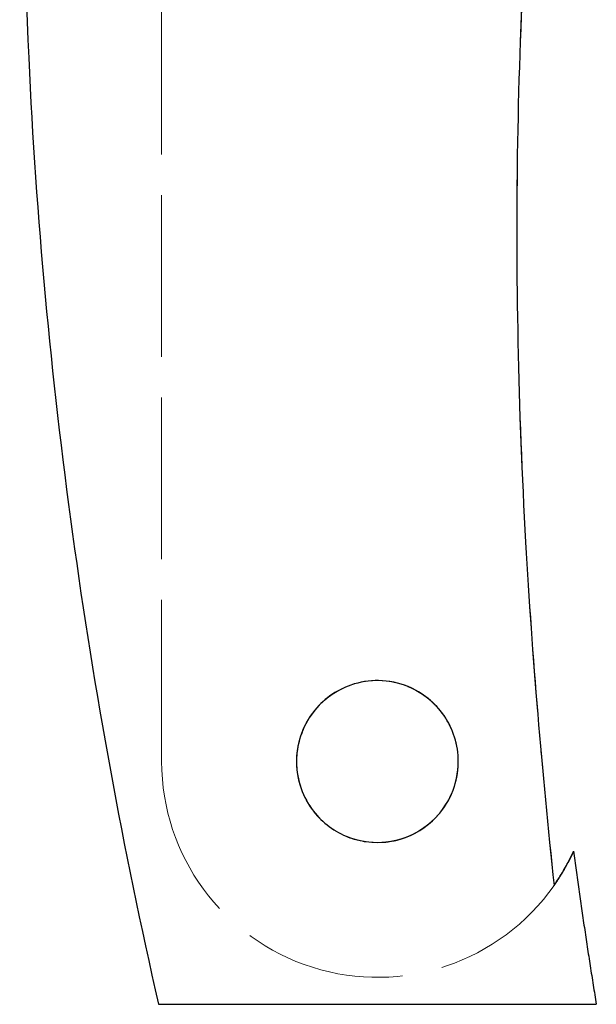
# Model space of a CAD drawing. Header units: millimetres. Extents: x -27 to 22, y -128 to 18.
# Tile 1 of 2: x -27 to 16, y -128 to -55. Entities that reach past the tile are written whole.
import ezdxf

# ---------------------------------------------------------------- set-up
doc = ezdxf.new("R2010")
doc.units = ezdxf.units.MM
doc.linetypes.add('ACAD_ISO02W100', pattern=[15, 12, -3])
doc.layers.add('HIDDEN', color=7, linetype='ACAD_ISO02W100', lineweight=13)
doc.layers.add('VISIBLE', color=7, linetype='Continuous', lineweight=25)

msp = doc.modelspace()

# ---------------------------------------------------------------- linework, layer by layer
at = {"layer": 'HIDDEN'}
msp.add_line((-16, -110), (-16, 0), dxfattribs=at)
msp.add_line((-16, -110), (-16, 0), dxfattribs=at)
msp.add_circle((0, -110), 6, dxfattribs=at)
msp.add_circle((0, -110), 6, dxfattribs=at)
msp.add_arc((0, -110), 16, 180, 324.9626, dxfattribs=at)
msp.add_arc((0, -110), 16, 180, 324.9626, dxfattribs=at)
for points, knots in [([(16, -4.634), (14.317, -14.453), (12.993, -24.334), (12.055, -34.252), (11.116, -44.17), (10.562, -54.124), (10.394, -64.085), (10.225, -73.975), (10.439, -83.87), (10.996, -93.745), (11.472, -102.242), (12.209, -110.723), (13.1, -119.186)], [0, 0, 0, 0, 0.2453125, 0.2453125, 0.2453125, 0.490625, 0.490625, 0.490625, 0.734187, 0.734187, 0.734187, 0.9437407, 0.9437407, 0.9437407, 0.9437407]), ([(2.286, -104.453), (1.834, -104.266), (1.362, -104.136), (0.871, -104.064), (-0.049, -103.927), (-1.017, -104.01), (-1.917, -104.315), (-2.45, -104.494), (-2.959, -104.75), (-3.421, -105.071), (-4.321, -105.694), (-5.039, -106.565), (-5.48, -107.556)], [0, 0, 0, 0, 0.162329, 0.162329, 0.162329, 0.467875, 0.467875, 0.467875, 0.64861, 0.64861, 0.64861, 1, 1, 1, 1]), ([(16.237, -128), (16.238, -128), (15.815, -128), (15.001, -128), (14.188, -128), (12.985, -128), (11.481, -128), (9.979, -128), (8.178, -128), (6.214, -128), (4.25, -128), (2.126, -128), (0, -128), (-2.126, -128), (-4.25, -128), (-6.214, -128), (-8.178, -128), (-9.979, -128), (-11.481, -128), (-12.985, -128), (-14.188, -128), (-15.001, -128), (-15.815, -128), (-16.238, -128), (-16.237, -128)], [0, 0, 0, 0, 0.0625, 0.0625, 0.0625, 0.125, 0.125, 0.125, 0.1875, 0.1875, 0.1875, 0.25, 0.25, 0.25, 0.3125, 0.3125, 0.3125, 0.375, 0.375, 0.375, 0.4375, 0.4375, 0.4375, 0.5, 0.5, 0.5, 0.5])]:
    msp.add_open_spline(points, degree=3, knots=knots, dxfattribs=at)
for points, degree in [([(3.829, -105.381), (3.311, -104.952), (2.709, -104.647)], 2), ([(4.791, -106.389), (4.55, -106.068), (4.269, -105.784)], 2), ([(5.109, -106.854), (5.076, -106.801)], 1), ([(5.313, -107.211), (5.237, -107.067), (5.154, -106.929)], 2), ([(-5.658, -108.002), (-5.801, -108.409), (-5.885, -108.833)], 2), ([(5.39, -107.364), (5.389, -107.362)], 1), ([(6, -110), (6.001, -109.157), (5.82, -108.319), (5.484, -107.565)], 3), ([(-5.918, -109.013), (-5.922, -109.036)], 1), ([(-5.989, -109.633), (-6.005, -109.904), (-5.997, -110.176)], 2), ([(5.941, -110.837), (6, -110.421), (6, -110)], 2), ([(-5.982, -110.465), (-5.982, -110.466)], 1), ([(-5.982, -110.466), (-5.982, -110.471)], 1), ([(-5.981, -110.472), (-5.981, -110.475)], 1), ([(-5.981, -110.477), (-5.981, -110.479)], 1), ([(-5.981, -110.479), (-5.981, -110.483)], 1), ([(-5.98, -110.485), (-5.98, -110.487)], 1), ([(-5.98, -110.488), (-5.98, -110.49)], 1), ([(-5.98, -110.491), (-5.951, -110.839), (-5.883, -111.182)], 2), ([(-5.862, -111.281), (-5.861, -111.286)], 1), ([(-5.861, -111.286), (-5.86, -111.29)], 1), ([(-5.86, -111.29), (-5.859, -111.295)], 1), ([(-5.859, -111.295), (-5.858, -111.3)], 1), ([(5.532, -112.323), (5.714, -111.889), (5.827, -111.429)], 2), ([(-5.719, -111.815), (-5.704, -111.862)], 1), ([(-5.704, -111.862), (-5.703, -111.865)], 1), ([(-5.703, -111.865), (-5.702, -111.868)], 1), ([(-5.702, -111.868), (-5.701, -111.871)], 1), ([(-5.701, -111.871), (-5.7, -111.874)], 1), ([(-5.7, -111.874), (-5.699, -111.877)], 1), ([(-5.699, -111.877), (-5.698, -111.88)], 1), ([(-5.698, -111.88), (-5.697, -111.883)], 1), ([(-5.697, -111.883), (-5.696, -111.886)], 1), ([(-5.696, -111.886), (-5.695, -111.888)], 1), ([(-5.695, -111.888), (-5.694, -111.891)], 1), ([(-5.694, -111.891), (-5.693, -111.894)], 1), ([(-5.693, -111.894), (-5.692, -111.897)], 1), ([(-5.692, -111.897), (-5.691, -111.9)], 1), ([(-5.691, -111.9), (-5.69, -111.903)], 1), ([(-5.69, -111.903), (-5.689, -111.906)], 1), ([(-5.689, -111.906), (-5.688, -111.909)], 1), ([(-5.688, -111.909), (-5.687, -111.912)], 1), ([(-5.687, -111.912), (-5.686, -111.915)], 1), ([(-5.686, -111.915), (-5.685, -111.918)], 1), ([(-5.685, -111.918), (-5.684, -111.921)], 1), ([(-5.684, -111.921), (-5.683, -111.924)], 1), ([(-5.683, -111.924), (-5.543, -112.337), (-5.344, -112.727)], 2), ([(5.489, -112.423), (5.491, -112.418)], 1), ([(5.491, -112.418), (5.493, -112.413)], 1), ([(5.493, -112.413), (5.496, -112.408)], 1), ([(5.496, -112.408), (5.498, -112.403)], 1), ([(5.498, -112.403), (5.5, -112.398)], 1), ([(5.5, -112.398), (5.502, -112.393)], 1), ([(5.502, -112.393), (5.504, -112.388)], 1), ([(5.504, -112.388), (5.506, -112.383)], 1), ([(5.506, -112.383), (5.509, -112.378)], 1), ([(5.509, -112.378), (5.511, -112.373)], 1), ([(5.511, -112.373), (5.513, -112.368)], 1), ([(5.513, -112.368), (5.515, -112.363)], 1), ([(5.515, -112.363), (5.517, -112.358)], 1), ([(5.517, -112.358), (5.519, -112.353)], 1), ([(5.519, -112.353), (5.521, -112.348)], 1), ([(5.521, -112.348), (5.524, -112.343)], 1), ([(5.524, -112.343), (5.526, -112.338)], 1), ([(5.526, -112.338), (5.528, -112.333)], 1), ([(5.528, -112.333), (5.53, -112.328)], 1), ([(5.53, -112.328), (5.532, -112.323)], 1), ([(-5.344, -112.727), (-5.342, -112.731)], 1), ([(-5.342, -112.731), (-5.34, -112.735)], 1), ([(-5.34, -112.735), (-5.338, -112.739)], 1), ([(-5.338, -112.739), (-5.336, -112.743)], 1), ([(-5.336, -112.743), (-5.334, -112.747)], 1), ([(-5.334, -112.747), (-5.332, -112.751)], 1), ([(-5.332, -112.751), (-5.33, -112.755)], 1), ([(-5.33, -112.755), (-5.328, -112.759)], 1), ([(-5.328, -112.759), (-5.326, -112.763)], 1), ([(-5.326, -112.763), (-5.324, -112.767)], 1), ([(-5.324, -112.767), (-5.322, -112.771)], 1), ([(-5.322, -112.771), (-5.32, -112.775)], 1), ([(-5.32, -112.775), (-5.317, -112.779)], 1), ([(-5.317, -112.779), (-5.315, -112.783)], 1), ([(-5.315, -112.783), (-5.313, -112.787)], 1), ([(-5.313, -112.787), (-5.311, -112.791)], 1), ([(-5.311, -112.791), (-5.309, -112.795)], 1), ([(-5.309, -112.795), (-5.307, -112.799)], 1), ([(-5.307, -112.799), (-5.305, -112.803)], 1), ([(-5.305, -112.803), (-5.303, -112.807)], 1), ([(-5.303, -112.807), (-5.301, -112.811)], 1), ([(-5.301, -112.811), (-5.299, -112.815)], 1), ([(-5.299, -112.815), (-5.296, -112.819)], 1), ([(-5.296, -112.819), (-5.294, -112.823)], 1), ([(-5.294, -112.823), (-5.292, -112.827)], 1), ([(-5.292, -112.827), (-5.29, -112.831)], 1), ([(-5.29, -112.831), (-5.288, -112.835)], 1), ([(-5.288, -112.835), (-5.286, -112.839)], 1), ([(-5.286, -112.839), (-5.284, -112.843)], 1), ([(-5.284, -112.843), (-5.282, -112.847)], 1), ([(-5.282, -112.847), (-5.279, -112.851)], 1), ([(-5.279, -112.851), (-5.277, -112.855)], 1), ([(-5.277, -112.855), (-5.275, -112.859)], 1), ([(-5.275, -112.859), (-5.273, -112.863)], 1), ([(-5.273, -112.863), (-5.271, -112.867)], 1), ([(-5.271, -112.867), (-5.269, -112.871)], 1), ([(-5.269, -112.871), (-5.266, -112.875)], 1), ([(-5.266, -112.875), (-5.264, -112.879)], 1), ([(-5.264, -112.879), (-5.262, -112.883)], 1), ([(-5.262, -112.883), (-5.26, -112.887)], 1), ([(-5.26, -112.887), (-5.258, -112.891)], 1), ([(-5.258, -112.891), (-5.256, -112.894)], 1), ([(-5.256, -112.894), (-5.253, -112.898)], 1), ([(-5.253, -112.898), (-5.251, -112.902)], 1), ([(-5.251, -112.902), (-5.249, -112.906)], 1), ([(-5.249, -112.906), (-5.247, -112.91)], 1), ([(-5.247, -112.91), (-5.245, -112.914)], 1), ([(-5.245, -112.914), (-5.243, -112.918)], 1), ([(-5.243, -112.918), (-5.24, -112.922)], 1), ([(-5.24, -112.922), (-5.238, -112.926)], 1), ([(-5.238, -112.926), (-5.236, -112.93)], 1), ([(-5.236, -112.93), (-5.234, -112.934)], 1), ([(-5.234, -112.934), (-5.232, -112.938)], 1), ([(-5.232, -112.938), (-5.229, -112.942)], 1), ([(-5.229, -112.942), (-5.227, -112.946)], 1), ([(-5.227, -112.946), (-5.225, -112.95)], 1), ([(-5.225, -112.95), (-5.223, -112.954)], 1), ([(-5.223, -112.954), (-5.22, -112.957)], 1), ([(-5.22, -112.957), (-5.218, -112.961)], 1), ([(-5.218, -112.961), (-5.216, -112.965)], 1), ([(-5.216, -112.965), (-5.214, -112.969)], 1), ([(-5.214, -112.969), (-5.212, -112.973)], 1), ([(-5.212, -112.973), (-5.209, -112.977)], 1), ([(-5.209, -112.977), (-5.207, -112.981)], 1), ([(-5.207, -112.981), (-5.205, -112.985)], 1), ([(-5.205, -112.985), (-5.203, -112.989)], 1), ([(-5.203, -112.989), (-5.2, -112.993)], 1), ([(-5.2, -112.993), (-5.198, -112.997)], 1), ([(-5.177, -113.032), (-5.175, -113.037)], 1), ([(-5.175, -113.037), (-5.169, -113.046)], 1), ([(-5.166, -113.052), (-5.164, -113.055)], 1), ([(-5.16, -113.062), (-5.158, -113.065)], 1), ([(-5.155, -113.071), (-5.153, -113.074)], 1), ([(-5.153, -113.074), (-5.151, -113.078)], 1), ([(-5.151, -113.078), (-5.148, -113.081)], 1), ([(-5.148, -113.081), (-5.146, -113.085)], 1), ([(4.958, -113.38), (5.111, -113.154), (5.244, -112.915)], 2), ([(5.288, -112.835), (5.292, -112.827)], 1), ([(5.292, -112.827), (5.295, -112.822)], 1), ([(5.295, -112.822), (5.298, -112.817)], 1), ([(5.298, -112.817), (5.3, -112.812)], 1), ([(5.3, -112.812), (5.303, -112.808)], 1), ([(5.303, -112.808), (5.305, -112.803)], 1), ([(5.305, -112.803), (5.308, -112.798)], 1), ([(5.308, -112.798), (5.31, -112.793)], 1), ([(5.31, -112.793), (5.313, -112.788)], 1), ([(5.313, -112.788), (5.315, -112.784)], 1), ([(5.315, -112.784), (5.318, -112.779)], 1), ([(5.318, -112.779), (5.32, -112.774)], 1), ([(5.32, -112.774), (5.323, -112.769)], 1), ([(5.323, -112.769), (5.325, -112.764)], 1), ([(5.325, -112.764), (5.328, -112.76)], 1), ([(5.328, -112.76), (5.33, -112.755)], 1), ([(5.33, -112.755), (5.333, -112.75)], 1), ([(5.333, -112.75), (5.335, -112.745)], 1), ([(5.335, -112.745), (5.338, -112.74)], 1), ([(5.338, -112.74), (5.34, -112.736)], 1), ([(5.34, -112.736), (5.343, -112.731)], 1), ([(5.343, -112.731), (5.345, -112.726)], 1), ([(5.345, -112.726), (5.347, -112.721)], 1), ([(5.347, -112.721), (5.35, -112.716)], 1), ([(5.35, -112.716), (5.352, -112.712)], 1), ([(5.352, -112.712), (5.355, -112.707)], 1), ([(5.355, -112.707), (5.357, -112.702)], 1), ([(5.357, -112.702), (5.36, -112.697)], 1), ([(5.36, -112.697), (5.362, -112.692)], 1), ([(5.362, -112.692), (5.365, -112.687)], 1), ([(5.365, -112.687), (5.367, -112.683)], 1), ([(5.367, -112.682), (5.369, -112.678)], 1), ([(5.369, -112.678), (5.372, -112.673)], 1), ([(5.372, -112.673), (5.374, -112.668)], 1), ([(5.374, -112.668), (5.377, -112.663)], 1), ([(-4.99, -113.331), (-4.863, -113.522), (-4.722, -113.702)], 2), ([(-4.721, -113.703), (-4.72, -113.705)], 1), ([(-4.719, -113.706), (-4.717, -113.708)], 1), ([(-4.717, -113.709), (-4.715, -113.71)], 1), ([(-4.714, -113.711), (-4.713, -113.714)], 1), ([(-4.712, -113.715), (-4.71, -113.717)], 1), ([(-4.707, -113.72), (-4.067, -114.533), (-3.211, -115.174), (-2.252, -115.561)], 3), ([(4.141, -114.342), (4.392, -114.102), (4.614, -113.835)], 2), ([(4.68, -113.755), (4.682, -113.753)], 1), ([(4.682, -113.753), (4.684, -113.75)], 1), ([(4.684, -113.75), (4.685, -113.748)], 1), ([(4.685, -113.748), (4.687, -113.745)], 1), ([(4.715, -113.711), (4.719, -113.706)], 1), ([(4.719, -113.705), (4.723, -113.7)], 1), ([(4.723, -113.7), (4.727, -113.695)], 1), ([(4.727, -113.695), (4.731, -113.69)], 1), ([(4.732, -113.689), (4.736, -113.684)], 1), ([(4.736, -113.684), (4.74, -113.679)], 1), ([(4.74, -113.678), (4.756, -113.658)], 1), ([(4.756, -113.658), (4.757, -113.656)], 1), ([(4.757, -113.656), (4.759, -113.654)], 1), ([(4.759, -113.654), (4.761, -113.652)], 1), ([(4.761, -113.652), (4.762, -113.65)], 1), ([(4.762, -113.65), (4.764, -113.648)], 1), ([(4.764, -113.648), (4.765, -113.646)], 1), ([(4.765, -113.646), (4.767, -113.644)], 1), ([(4.767, -113.644), (4.769, -113.642)], 1), ([(4.769, -113.642), (4.77, -113.64)], 1), ([(4.77, -113.64), (4.772, -113.637)], 1), ([(4.772, -113.637), (4.773, -113.635)], 1), ([(4.773, -113.635), (4.775, -113.633)], 1), ([(4.775, -113.633), (4.776, -113.631)], 1), ([(4.776, -113.631), (4.778, -113.629)], 1), ([(4.778, -113.629), (4.78, -113.627)], 1), ([(4.78, -113.627), (4.781, -113.625)], 1), ([(4.781, -113.625), (4.783, -113.623)], 1), ([(4.828, -113.562), (4.83, -113.56)], 1), ([(4.83, -113.56), (4.831, -113.558)], 1), ([(4.831, -113.558), (4.833, -113.556)], 1), ([(4.833, -113.556), (4.834, -113.554)], 1), ([(4.834, -113.554), (4.836, -113.552)], 1), ([(4.836, -113.552), (4.837, -113.55)], 1), ([(4.837, -113.55), (4.839, -113.548)], 1), ([(4.839, -113.548), (4.84, -113.546)], 1), ([(4.84, -113.546), (4.842, -113.544)], 1), ([(4.842, -113.544), (4.843, -113.541)], 1), ([(4.843, -113.541), (4.845, -113.539)], 1), ([(4.845, -113.539), (4.846, -113.537)], 1), ([(4.846, -113.537), (4.848, -113.535)], 1), ([(4.848, -113.535), (4.85, -113.533)], 1), ([(4.85, -113.533), (4.851, -113.531)], 1), ([(4.851, -113.531), (4.853, -113.529)], 1), ([(4.853, -113.529), (4.854, -113.527)], 1), ([(4.854, -113.527), (4.856, -113.525)], 1), ([(4.856, -113.525), (4.857, -113.522)], 1), ([(4.857, -113.522), (4.859, -113.52)], 1), ([(4.859, -113.52), (4.86, -113.518)], 1), ([(4.86, -113.518), (4.862, -113.516)], 1), ([(4.862, -113.516), (4.863, -113.514)], 1), ([(4.863, -113.514), (4.865, -113.512)], 1), ([(4.865, -113.512), (4.866, -113.51)], 1), ([(4.866, -113.51), (4.868, -113.508)], 1), ([(4.868, -113.508), (4.869, -113.506)], 1), ([(4.869, -113.506), (4.871, -113.503)], 1), ([(4.871, -113.503), (4.872, -113.501)], 1), ([(4.872, -113.501), (4.874, -113.499)], 1), ([(4.874, -113.499), (4.875, -113.497)], 1), ([(4.875, -113.497), (4.877, -113.495)], 1), ([(4.877, -113.495), (4.879, -113.493)], 1), ([(4.879, -113.493), (4.88, -113.491)], 1), ([(4.88, -113.491), (4.882, -113.489)], 1), ([(4.882, -113.489), (4.883, -113.487)], 1), ([(4.883, -113.487), (4.885, -113.484)], 1), ([(4.885, -113.484), (4.886, -113.482)], 1), ([(4.886, -113.482), (4.888, -113.48)], 1), ([(4.888, -113.48), (4.889, -113.478)], 1), ([(4.889, -113.478), (4.891, -113.476)], 1), ([(4.891, -113.476), (4.892, -113.474)], 1), ([(4.892, -113.474), (4.894, -113.472)], 1), ([(4.894, -113.472), (4.895, -113.47)], 1), ([(4.895, -113.47), (4.897, -113.467)], 1), ([(4.897, -113.467), (4.898, -113.465)], 1), ([(4.898, -113.465), (4.9, -113.463)], 1), ([(4.9, -113.463), (4.901, -113.461)], 1), ([(4.901, -113.461), (4.903, -113.459)], 1), ([(4.903, -113.459), (4.904, -113.457)], 1), ([(4.904, -113.457), (4.906, -113.455)], 1), ([(4.906, -113.455), (4.907, -113.452)], 1), ([(4.907, -113.452), (4.909, -113.45)], 1), ([(4.909, -113.45), (4.91, -113.448)], 1), ([(4.91, -113.448), (4.912, -113.446)], 1), ([(4.912, -113.446), (4.913, -113.444)], 1), ([(4.913, -113.444), (4.915, -113.442)], 1), ([(4.915, -113.442), (4.916, -113.44)], 1), ([(4.916, -113.44), (4.918, -113.438)], 1), ([(4.918, -113.438), (4.919, -113.435)], 1), ([(4.919, -113.435), (4.921, -113.433)], 1), ([(4.921, -113.433), (4.922, -113.431)], 1), ([(4.922, -113.431), (4.924, -113.429)], 1), ([(4.924, -113.429), (4.925, -113.427)], 1), ([(4.925, -113.427), (4.927, -113.425)], 1), ([(4.927, -113.425), (4.928, -113.423)], 1), ([(4.928, -113.423), (4.93, -113.42)], 1), ([(4.93, -113.42), (4.931, -113.418)], 1), ([(4.931, -113.418), (4.933, -113.416)], 1), ([(4.933, -113.416), (4.934, -113.414)], 1), ([(4.934, -113.414), (4.936, -113.412)], 1), ([(4.936, -113.412), (4.937, -113.41)], 1), ([(4.937, -113.41), (4.938, -113.408)], 1), ([(4.938, -113.408), (4.94, -113.405)], 1), ([(4.94, -113.405), (4.941, -113.403)], 1), ([(4.941, -113.403), (4.943, -113.401)], 1), ([(4.943, -113.401), (4.944, -113.399)], 1), ([(4.944, -113.399), (4.946, -113.397)], 1), ([(4.946, -113.397), (4.947, -113.395)], 1), ([(4.947, -113.395), (4.949, -113.393)], 1), ([(4.949, -113.393), (4.95, -113.39)], 1), ([(4.95, -113.39), (4.952, -113.388)], 1), ([(4.952, -113.388), (4.953, -113.386)], 1), ([(4.953, -113.386), (4.955, -113.384)], 1), ([(4.955, -113.384), (4.956, -113.382)], 1), ([(4.956, -113.382), (4.958, -113.38)], 1), ([(3.838, -114.612), (3.844, -114.607)], 1), ([(3.844, -114.607), (3.851, -114.601)], 1), ([(3.851, -114.601), (3.858, -114.595)], 1), ([(3.858, -114.595), (3.865, -114.59)], 1), ([(3.865, -114.589), (3.872, -114.584)], 1), ([(3.872, -114.584), (3.878, -114.578)], 1), ([(3.878, -114.578), (3.885, -114.572)], 1), ([(3.885, -114.572), (3.892, -114.567)], 1), ([(3.892, -114.567), (3.899, -114.561)], 1), ([(3.899, -114.561), (3.905, -114.555)], 1), ([(3.905, -114.555), (3.912, -114.549)], 1), ([(3.912, -114.549), (3.919, -114.544)], 1), ([(3.919, -114.544), (3.925, -114.538)], 1), ([(3.925, -114.538), (3.932, -114.532)], 1), ([(3.932, -114.532), (3.939, -114.526)], 1), ([(3.939, -114.526), (3.945, -114.52)], 1), ([(3.946, -114.52), (3.952, -114.514)], 1), ([(3.952, -114.514), (3.959, -114.509)], 1), ([(3.959, -114.509), (3.965, -114.503)], 1), ([(3.965, -114.503), (3.972, -114.497)], 1), ([(3.972, -114.497), (3.979, -114.491)], 1), ([(3.979, -114.491), (3.985, -114.485)], 1), ([(3.985, -114.485), (3.992, -114.479)], 1), ([(3.992, -114.479), (3.999, -114.473)], 1), ([(3.999, -114.473), (4.005, -114.467)], 1), ([(4.005, -114.467), (4.012, -114.462)], 1), ([(4.012, -114.462), (4.018, -114.456)], 1), ([(4.018, -114.456), (4.025, -114.45)], 1), ([(4.025, -114.45), (4.026, -114.449)], 1), ([(4.026, -114.449), (4.027, -114.448)], 1), ([(4.027, -114.448), (4.1, -114.381)], 1), ([(4.027, -114.448), (4.027, -114.448)], 1), ([(4.1, -114.381), (4.101, -114.38)], 1), ([(4.101, -114.38), (4.102, -114.379)], 1), ([(4.102, -114.379), (4.102, -114.378)], 1), ([(4.103, -114.378), (4.122, -114.36)], 1), ([(4.103, -114.378), (4.103, -114.378)], 1), ([(2.824, -115.294), (2.831, -115.29)], 1), ([(2.831, -115.29), (2.839, -115.286)], 1), ([(2.839, -115.286), (2.847, -115.281)], 1), ([(2.847, -115.281), (2.855, -115.277)], 1), ([(2.855, -115.277), (2.863, -115.273)], 1), ([(2.863, -115.273), (2.871, -115.269)], 1), ([(2.871, -115.269), (2.878, -115.265)], 1), ([(2.878, -115.265), (2.886, -115.26)], 1), ([(2.886, -115.26), (2.894, -115.256)], 1), ([(2.894, -115.256), (3.35, -115.005), (3.755, -114.68)], 2), ([(3.755, -114.68), (3.762, -114.674)], 1), ([(3.762, -114.674), (3.769, -114.668)], 1), ([(3.769, -114.668), (3.776, -114.663)], 1), ([(3.776, -114.663), (3.783, -114.657)], 1), ([(3.783, -114.657), (3.79, -114.652)], 1), ([(3.79, -114.652), (3.797, -114.646)], 1), ([(3.797, -114.646), (3.803, -114.64)], 1), ([(3.803, -114.64), (3.81, -114.635)], 1), ([(3.81, -114.635), (3.817, -114.629)], 1), ([(3.817, -114.629), (3.824, -114.624)], 1), ([(3.824, -114.624), (3.831, -114.618)], 1), ([(3.831, -114.618), (3.838, -114.612)], 1), ([(-2.026, -115.648), (-1.546, -115.82), (-1.043, -115.909)], 2), ([(-0.848, -115.94), (-0.197, -116.032), (0.457, -115.983)], 2), ([(0.795, -115.947), (0.974, -115.923), (1.151, -115.889)], 2), ([(1.373, -115.841), (1.392, -115.836)], 1), ([(1.392, -115.836), (1.396, -115.835)], 1), ([(1.396, -115.835), (1.399, -115.835)], 1), ([(1.399, -115.835), (1.402, -115.834)], 1), ([(1.546, -115.797), (2.02, -115.671), (2.465, -115.47)], 2), ([(2.465, -115.47), (2.473, -115.467)], 1), ([(2.473, -115.467), (2.481, -115.463)], 1), ([(2.481, -115.463), (2.489, -115.459)], 1), ([(2.489, -115.459), (2.497, -115.456)], 1), ([(2.497, -115.456), (2.505, -115.452)], 1), ([(2.505, -115.452), (2.513, -115.448)], 1), ([(2.513, -115.448), (2.521, -115.445)], 1), ([(2.521, -115.444), (2.529, -115.441)], 1), ([(2.529, -115.441), (2.538, -115.437)], 1), ([(2.538, -115.437), (2.546, -115.433)], 1), ([(2.546, -115.433), (2.554, -115.429)], 1), ([(2.554, -115.429), (2.562, -115.426)], 1), ([(2.562, -115.426), (2.57, -115.422)], 1), ([(2.57, -115.422), (2.578, -115.418)], 1), ([(2.578, -115.418), (2.586, -115.414)], 1), ([(2.586, -115.414), (2.594, -115.41)], 1), ([(2.594, -115.41), (2.602, -115.407)], 1), ([(2.602, -115.407), (2.61, -115.403)], 1), ([(2.61, -115.403), (2.618, -115.399)], 1), ([(2.618, -115.399), (2.626, -115.395)], 1), ([(2.626, -115.395), (2.634, -115.391)], 1), ([(2.634, -115.391), (2.642, -115.387)], 1), ([(2.642, -115.387), (2.65, -115.383)], 1), ([(2.65, -115.383), (2.658, -115.379)], 1), ([(2.658, -115.379), (2.666, -115.375)], 1), ([(2.666, -115.375), (2.674, -115.371)], 1), ([(2.674, -115.371), (2.682, -115.367)], 1), ([(2.682, -115.367), (2.689, -115.363)], 1), ([(2.69, -115.363), (2.697, -115.359)], 1), ([(2.697, -115.359), (2.705, -115.355)], 1), ([(14.557, -116.641), (14.556, -116.643), (14.48, -116.806)], 2), ([(14.128, -117.51), (14.032, -117.691), (13.919, -117.89)], 2), ([(13.304, -118.888), (13.297, -118.899)], 1), ([(13.339, -118.835), (13.325, -118.856)], 1), ([(13.133, -119.139), (13.1, -119.186)], 1)]:
    msp.add_open_spline(points, degree=degree, dxfattribs=at)
at = {"layer": 'VISIBLE'}
for points, knots in [([(-21.901, 18), (-23.545, 7.126), (-24.734, -3.818), (-25.453, -14.792), (-26.393, -29.118), (-26.53, -43.496), (-25.864, -57.837), (-24.774, -81.452), (-21.492, -104.955), (-16.237, -128)], [0, 0, 0, 0, 0.224482, 0.224482, 0.224482, 0.517516, 0.517516, 0.517516, 1, 1, 1, 1]), ([(16, -4.634), (14.317, -14.453), (12.993, -24.334), (12.055, -34.252), (11.116, -44.17), (10.562, -54.124), (10.394, -64.085), (10.225, -73.975), (10.439, -83.87), (10.996, -93.745), (11.472, -102.242), (12.209, -110.723), (13.1, -119.186)], [0, 0, 0, 0, 0.2453125, 0.2453125, 0.2453125, 0.490625, 0.490625, 0.490625, 0.734187, 0.734187, 0.734187, 0.9437407, 0.9437407, 0.9437407, 0.9437407]), ([(6, -110), (6.001, -110.829), (5.826, -111.656), (5.495, -112.409), (5.166, -113.162), (4.681, -113.841), (4.083, -114.396), (3.315, -115.112), (2.353, -115.621), (1.32, -115.853), (0.184, -116.112), (-1.034, -116.028), (-2.13, -115.609), (-3.155, -115.222), (-4.069, -114.546), (-4.74, -113.679), (-5.533, -112.662), (-5.981, -111.383), (-5.999, -110.101), (-6.024, -108.759), (-5.584, -107.421), (-4.767, -106.356), (-4.061, -105.429), (-3.07, -104.71), (-1.961, -104.329), (-1.3, -104.101), (-0.602, -103.99), (0.087, -104.001), (0.845, -104.011), (1.591, -104.167), (2.276, -104.449), (3.351, -104.889), (4.281, -105.637), (4.942, -106.598), (5.615, -107.57), (6.003, -108.775), (6, -110)], [0, 0, 0, 0, 0.087124, 0.087124, 0.087124, 0.174248, 0.174248, 0.174248, 0.286454, 0.286454, 0.286454, 0.40992, 0.40992, 0.40992, 0.525266, 0.525266, 0.525266, 0.661015, 0.661015, 0.661015, 0.803007, 0.803007, 0.803007, 0.926381, 0.926381, 0.926381, 1, 1, 1, 1.080943, 1.080943, 1.080943, 1.207709, 1.207709, 1.207709, 1.336194, 1.336194, 1.336194, 1.336194]), ([(13.1, -119.186), (13.368, -118.802), (13.603, -118.436), (13.807, -118.085), (14.01, -117.739), (14.179, -117.418), (14.307, -117.162), (14.465, -116.846), (14.557, -116.638), (14.557, -116.641)], [0, 0, 0, 0, 0.309269, 0.309269, 0.309269, 0.618539, 0.618539, 0.618539, 1, 1, 1, 1]), ([(-16.237, -128), (-16.238, -128), (-15.815, -128), (-15.001, -128), (-14.188, -128), (-12.985, -128), (-11.481, -128), (-9.979, -128), (-8.178, -128), (-6.214, -128), (-4.25, -128), (-2.126, -128), (0, -128), (2.126, -128), (4.25, -128), (6.214, -128), (8.178, -128), (9.979, -128), (11.481, -128), (12.985, -128), (14.188, -128), (15.001, -128), (15.815, -128), (16.238, -128), (16.237, -128)], [0, 0, 0, 0, 0.125, 0.125, 0.125, 0.25, 0.25, 0.25, 0.375, 0.375, 0.375, 0.5, 0.5, 0.5, 0.625, 0.625, 0.625, 0.75, 0.75, 0.75, 0.875, 0.875, 0.875, 1, 1, 1, 1])]:
    msp.add_open_spline(points, degree=3, knots=knots, dxfattribs=at)
for points, degree in [([(2.709, -104.647), (2.502, -104.542), (2.286, -104.453)], 2), ([(4.269, -105.784), (4.059, -105.571), (3.829, -105.381)], 2), ([(5.076, -106.801), (4.942, -106.589), (4.791, -106.389)], 2), ([(5.154, -106.929), (5.109, -106.854)], 1), ([(5.389, -107.362), (5.313, -107.211)], 1), ([(-5.48, -107.556), (-5.578, -107.776), (-5.658, -108.002)], 2), ([(5.484, -107.565), (5.439, -107.464), (5.39, -107.364)], 2), ([(-5.922, -109.036), (-5.97, -109.333), (-5.989, -109.633)], 2), ([(-5.885, -108.833), (-5.918, -109.013)], 1), ([(-5.997, -110.176), (-5.993, -110.321), (-5.982, -110.465)], 2), ([(-5.982, -110.466), (-5.982, -110.466)], 1), ([(-5.982, -110.471), (-5.981, -110.472)], 1), ([(-5.981, -110.475), (-5.981, -110.477)], 1), ([(-5.981, -110.479), (-5.981, -110.479)], 1), ([(-5.981, -110.483), (-5.98, -110.485)], 1), ([(-5.98, -110.487), (-5.98, -110.488)], 1), ([(-5.98, -110.49), (-5.98, -110.491)], 1), ([(5.827, -111.429), (5.899, -111.136), (5.941, -110.837)], 2), ([(-5.883, -111.182), (-5.862, -111.281)], 1), ([(-5.861, -111.286), (-5.861, -111.286)], 1), ([(-5.86, -111.29), (-5.86, -111.29)], 1), ([(-5.859, -111.295), (-5.859, -111.295)], 1), ([(-5.858, -111.3), (-5.8, -111.56), (-5.719, -111.815)], 2), ([(-5.704, -111.862), (-5.704, -111.862)], 1), ([(-5.703, -111.865), (-5.703, -111.865)], 1), ([(-5.702, -111.868), (-5.702, -111.868)], 1), ([(-5.701, -111.871), (-5.701, -111.871)], 1), ([(-5.7, -111.874), (-5.7, -111.874)], 1), ([(-5.699, -111.877), (-5.699, -111.877)], 1), ([(-5.698, -111.88), (-5.698, -111.88)], 1), ([(-5.697, -111.883), (-5.697, -111.883)], 1), ([(-5.696, -111.886), (-5.696, -111.886)], 1), ([(-5.695, -111.888), (-5.695, -111.888)], 1), ([(-5.694, -111.891), (-5.694, -111.891)], 1), ([(-5.693, -111.894), (-5.693, -111.894)], 1), ([(-5.692, -111.897), (-5.692, -111.897)], 1), ([(-5.691, -111.9), (-5.691, -111.9)], 1), ([(-5.69, -111.903), (-5.69, -111.903)], 1), ([(-5.689, -111.906), (-5.689, -111.906)], 1), ([(-5.688, -111.909), (-5.688, -111.909)], 1), ([(-5.687, -111.912), (-5.687, -111.912)], 1), ([(-5.686, -111.915), (-5.686, -111.915)], 1), ([(-5.685, -111.918), (-5.685, -111.918)], 1), ([(-5.684, -111.921), (-5.684, -111.921)], 1), ([(-5.683, -111.924), (-5.683, -111.924)], 1), ([(5.491, -112.418), (5.491, -112.418)], 1), ([(5.493, -112.413), (5.493, -112.413)], 1), ([(5.496, -112.408), (5.496, -112.408)], 1), ([(5.498, -112.403), (5.498, -112.403)], 1), ([(5.5, -112.398), (5.5, -112.398)], 1), ([(5.502, -112.393), (5.502, -112.393)], 1), ([(5.504, -112.388), (5.504, -112.388)], 1), ([(5.506, -112.383), (5.506, -112.383)], 1), ([(5.509, -112.378), (5.509, -112.378)], 1), ([(5.511, -112.373), (5.511, -112.373)], 1), ([(5.513, -112.368), (5.513, -112.368)], 1), ([(5.515, -112.363), (5.515, -112.363)], 1), ([(5.517, -112.358), (5.517, -112.358)], 1), ([(5.519, -112.353), (5.519, -112.353)], 1), ([(5.521, -112.348), (5.521, -112.348)], 1), ([(5.524, -112.343), (5.524, -112.343)], 1), ([(5.526, -112.338), (5.526, -112.338)], 1), ([(5.528, -112.333), (5.528, -112.333)], 1), ([(5.53, -112.328), (5.53, -112.328)], 1), ([(5.532, -112.323), (5.532, -112.323)], 1), ([(-5.344, -112.727), (-5.344, -112.727)], 1), ([(-5.342, -112.731), (-5.342, -112.731)], 1), ([(-5.34, -112.735), (-5.34, -112.735)], 1), ([(-5.338, -112.739), (-5.338, -112.739)], 1), ([(-5.336, -112.743), (-5.336, -112.743)], 1), ([(-5.334, -112.747), (-5.334, -112.747)], 1), ([(-5.332, -112.751), (-5.332, -112.751)], 1), ([(-5.33, -112.755), (-5.33, -112.755)], 1), ([(-5.328, -112.759), (-5.328, -112.759)], 1), ([(-5.326, -112.763), (-5.326, -112.763)], 1), ([(-5.324, -112.767), (-5.324, -112.767)], 1), ([(-5.322, -112.771), (-5.322, -112.771)], 1), ([(-5.32, -112.775), (-5.32, -112.775)], 1), ([(-5.317, -112.779), (-5.317, -112.779)], 1), ([(-5.315, -112.783), (-5.315, -112.783)], 1), ([(-5.313, -112.787), (-5.313, -112.787)], 1), ([(-5.311, -112.791), (-5.311, -112.791)], 1), ([(-5.309, -112.795), (-5.309, -112.795)], 1), ([(-5.307, -112.799), (-5.307, -112.799)], 1), ([(-5.305, -112.803), (-5.305, -112.803)], 1), ([(-5.303, -112.807), (-5.303, -112.807)], 1), ([(-5.301, -112.811), (-5.301, -112.811)], 1), ([(-5.299, -112.815), (-5.299, -112.815)], 1), ([(-5.296, -112.819), (-5.296, -112.819)], 1), ([(-5.294, -112.823), (-5.294, -112.823)], 1), ([(-5.292, -112.827), (-5.292, -112.827)], 1), ([(-5.29, -112.831), (-5.29, -112.831)], 1), ([(-5.288, -112.835), (-5.288, -112.835)], 1), ([(-5.286, -112.839), (-5.286, -112.839)], 1), ([(-5.284, -112.843), (-5.284, -112.843)], 1), ([(-5.282, -112.847), (-5.282, -112.847)], 1), ([(-5.279, -112.851), (-5.279, -112.851)], 1), ([(-5.277, -112.855), (-5.277, -112.855)], 1), ([(-5.275, -112.859), (-5.275, -112.859)], 1), ([(-5.273, -112.863), (-5.273, -112.863)], 1), ([(-5.271, -112.867), (-5.271, -112.867)], 1), ([(-5.269, -112.871), (-5.269, -112.871)], 1), ([(-5.266, -112.875), (-5.266, -112.875)], 1), ([(-5.264, -112.879), (-5.264, -112.879)], 1), ([(-5.262, -112.883), (-5.262, -112.883)], 1), ([(-5.26, -112.887), (-5.26, -112.887)], 1), ([(-5.258, -112.891), (-5.258, -112.891)], 1), ([(-5.256, -112.894), (-5.256, -112.894)], 1), ([(-5.253, -112.898), (-5.253, -112.898)], 1), ([(-5.251, -112.902), (-5.251, -112.902)], 1), ([(-5.249, -112.906), (-5.249, -112.906)], 1), ([(-5.247, -112.91), (-5.247, -112.91)], 1), ([(-5.245, -112.914), (-5.245, -112.914)], 1), ([(-5.243, -112.918), (-5.243, -112.918)], 1), ([(-5.24, -112.922), (-5.24, -112.922)], 1), ([(-5.238, -112.926), (-5.238, -112.926)], 1), ([(-5.236, -112.93), (-5.236, -112.93)], 1), ([(-5.234, -112.934), (-5.234, -112.934)], 1), ([(-5.232, -112.938), (-5.232, -112.938)], 1), ([(-5.229, -112.942), (-5.229, -112.942)], 1), ([(-5.227, -112.946), (-5.227, -112.946)], 1), ([(-5.225, -112.95), (-5.225, -112.95)], 1), ([(-5.223, -112.954), (-5.223, -112.954)], 1), ([(-5.22, -112.957), (-5.22, -112.957)], 1), ([(-5.218, -112.961), (-5.218, -112.961)], 1), ([(-5.216, -112.965), (-5.216, -112.965)], 1), ([(-5.214, -112.969), (-5.214, -112.969)], 1), ([(-5.212, -112.973), (-5.212, -112.973)], 1), ([(-5.209, -112.977), (-5.209, -112.977)], 1), ([(-5.207, -112.981), (-5.207, -112.981)], 1), ([(-5.205, -112.985), (-5.205, -112.985)], 1), ([(-5.203, -112.989), (-5.203, -112.989)], 1), ([(-5.2, -112.993), (-5.2, -112.993)], 1), ([(-5.198, -112.997), (-5.177, -113.032)], 1), ([(-5.175, -113.037), (-5.175, -113.037)], 1), ([(-5.169, -113.046), (-5.166, -113.052)], 1), ([(-5.164, -113.055), (-5.16, -113.062)], 1), ([(-5.158, -113.065), (-5.155, -113.071)], 1), ([(-5.153, -113.074), (-5.153, -113.074)], 1), ([(-5.151, -113.078), (-5.151, -113.078)], 1), ([(-5.148, -113.081), (-5.148, -113.081)], 1), ([(-5.146, -113.085), (-5.071, -113.21), (-4.99, -113.331)], 2), ([(5.244, -112.915), (5.288, -112.835)], 1), ([(5.292, -112.827), (5.292, -112.827)], 1), ([(5.295, -112.822), (5.295, -112.822)], 1), ([(5.298, -112.817), (5.298, -112.817)], 1), ([(5.3, -112.812), (5.3, -112.812)], 1), ([(5.303, -112.808), (5.303, -112.808)], 1), ([(5.305, -112.803), (5.305, -112.803)], 1), ([(5.308, -112.798), (5.308, -112.798)], 1), ([(5.31, -112.793), (5.31, -112.793)], 1), ([(5.313, -112.788), (5.313, -112.788)], 1), ([(5.315, -112.784), (5.315, -112.784)], 1), ([(5.318, -112.779), (5.318, -112.779)], 1), ([(5.32, -112.774), (5.32, -112.774)], 1), ([(5.323, -112.769), (5.323, -112.769)], 1), ([(5.325, -112.764), (5.325, -112.764)], 1), ([(5.328, -112.76), (5.328, -112.76)], 1), ([(5.33, -112.755), (5.33, -112.755)], 1), ([(5.333, -112.75), (5.333, -112.75)], 1), ([(5.335, -112.745), (5.335, -112.745)], 1), ([(5.338, -112.74), (5.338, -112.74)], 1), ([(5.34, -112.736), (5.34, -112.736)], 1), ([(5.343, -112.731), (5.343, -112.731)], 1), ([(5.345, -112.726), (5.345, -112.726)], 1), ([(5.347, -112.721), (5.347, -112.721)], 1), ([(5.35, -112.716), (5.35, -112.716)], 1), ([(5.352, -112.712), (5.352, -112.712)], 1), ([(5.355, -112.707), (5.355, -112.707)], 1), ([(5.357, -112.702), (5.357, -112.702)], 1), ([(5.36, -112.697), (5.36, -112.697)], 1), ([(5.362, -112.692), (5.362, -112.692)], 1), ([(5.365, -112.687), (5.365, -112.687)], 1), ([(5.367, -112.683), (5.367, -112.682)], 1), ([(5.369, -112.678), (5.369, -112.678)], 1), ([(5.372, -112.673), (5.372, -112.673)], 1), ([(5.374, -112.668), (5.374, -112.668)], 1), ([(5.377, -112.663), (5.435, -112.544), (5.489, -112.423)], 2), ([(-4.722, -113.702), (-4.721, -113.703)], 1), ([(-4.72, -113.705), (-4.719, -113.706)], 1), ([(-4.717, -113.708), (-4.717, -113.709)], 1), ([(-4.715, -113.71), (-4.714, -113.711)], 1), ([(-4.713, -113.714), (-4.712, -113.715)], 1), ([(-4.71, -113.717), (-4.707, -113.72)], 1), ([(4.614, -113.835), (4.68, -113.755)], 1), ([(4.682, -113.753), (4.682, -113.753)], 1), ([(4.684, -113.75), (4.684, -113.75)], 1), ([(4.685, -113.748), (4.685, -113.748)], 1), ([(4.687, -113.745), (4.715, -113.711)], 1), ([(4.719, -113.706), (4.719, -113.705)], 1), ([(4.723, -113.7), (4.723, -113.7)], 1), ([(4.727, -113.695), (4.727, -113.695)], 1), ([(4.731, -113.69), (4.732, -113.689)], 1), ([(4.736, -113.684), (4.736, -113.684)], 1), ([(4.74, -113.679), (4.74, -113.678)], 1), ([(4.756, -113.658), (4.756, -113.658)], 1), ([(4.757, -113.656), (4.757, -113.656)], 1), ([(4.759, -113.654), (4.759, -113.654)], 1), ([(4.761, -113.652), (4.761, -113.652)], 1), ([(4.762, -113.65), (4.762, -113.65)], 1), ([(4.764, -113.648), (4.764, -113.648)], 1), ([(4.765, -113.646), (4.765, -113.646)], 1), ([(4.767, -113.644), (4.767, -113.644)], 1), ([(4.769, -113.642), (4.769, -113.642)], 1), ([(4.77, -113.64), (4.77, -113.64)], 1), ([(4.772, -113.637), (4.772, -113.637)], 1), ([(4.773, -113.635), (4.773, -113.635)], 1), ([(4.775, -113.633), (4.775, -113.633)], 1), ([(4.776, -113.631), (4.776, -113.631)], 1), ([(4.778, -113.629), (4.778, -113.629)], 1), ([(4.78, -113.627), (4.78, -113.627)], 1), ([(4.781, -113.625), (4.781, -113.625)], 1), ([(4.783, -113.623), (4.828, -113.562)], 1), ([(4.83, -113.56), (4.83, -113.56)], 1), ([(4.831, -113.558), (4.831, -113.558)], 1), ([(4.833, -113.556), (4.833, -113.556)], 1), ([(4.834, -113.554), (4.834, -113.554)], 1), ([(4.836, -113.552), (4.836, -113.552)], 1), ([(4.837, -113.55), (4.837, -113.55)], 1), ([(4.839, -113.548), (4.839, -113.548)], 1), ([(4.84, -113.546), (4.84, -113.546)], 1), ([(4.842, -113.544), (4.842, -113.544)], 1), ([(4.843, -113.541), (4.843, -113.541)], 1), ([(4.845, -113.539), (4.845, -113.539)], 1), ([(4.846, -113.537), (4.846, -113.537)], 1), ([(4.848, -113.535), (4.848, -113.535)], 1), ([(4.85, -113.533), (4.85, -113.533)], 1), ([(4.851, -113.531), (4.851, -113.531)], 1), ([(4.853, -113.529), (4.853, -113.529)], 1), ([(4.854, -113.527), (4.854, -113.527)], 1), ([(4.856, -113.525), (4.856, -113.525)], 1), ([(4.857, -113.522), (4.857, -113.522)], 1), ([(4.859, -113.52), (4.859, -113.52)], 1), ([(4.86, -113.518), (4.86, -113.518)], 1), ([(4.862, -113.516), (4.862, -113.516)], 1), ([(4.863, -113.514), (4.863, -113.514)], 1), ([(4.865, -113.512), (4.865, -113.512)], 1), ([(4.866, -113.51), (4.866, -113.51)], 1), ([(4.868, -113.508), (4.868, -113.508)], 1), ([(4.869, -113.506), (4.869, -113.506)], 1), ([(4.871, -113.503), (4.871, -113.503)], 1), ([(4.872, -113.501), (4.872, -113.501)], 1), ([(4.874, -113.499), (4.874, -113.499)], 1), ([(4.875, -113.497), (4.875, -113.497)], 1), ([(4.877, -113.495), (4.877, -113.495)], 1), ([(4.879, -113.493), (4.879, -113.493)], 1), ([(4.88, -113.491), (4.88, -113.491)], 1), ([(4.882, -113.489), (4.882, -113.489)], 1), ([(4.883, -113.487), (4.883, -113.487)], 1), ([(4.885, -113.484), (4.885, -113.484)], 1), ([(4.886, -113.482), (4.886, -113.482)], 1), ([(4.888, -113.48), (4.888, -113.48)], 1), ([(4.889, -113.478), (4.889, -113.478)], 1), ([(4.891, -113.476), (4.891, -113.476)], 1), ([(4.892, -113.474), (4.892, -113.474)], 1), ([(4.894, -113.472), (4.894, -113.472)], 1), ([(4.895, -113.47), (4.895, -113.47)], 1), ([(4.897, -113.467), (4.897, -113.467)], 1), ([(4.898, -113.465), (4.898, -113.465)], 1), ([(4.9, -113.463), (4.9, -113.463)], 1), ([(4.901, -113.461), (4.901, -113.461)], 1), ([(4.903, -113.459), (4.903, -113.459)], 1), ([(4.904, -113.457), (4.904, -113.457)], 1), ([(4.906, -113.455), (4.906, -113.455)], 1), ([(4.907, -113.452), (4.907, -113.452)], 1), ([(4.909, -113.45), (4.909, -113.45)], 1), ([(4.91, -113.448), (4.91, -113.448)], 1), ([(4.912, -113.446), (4.912, -113.446)], 1), ([(4.913, -113.444), (4.913, -113.444)], 1), ([(4.915, -113.442), (4.915, -113.442)], 1), ([(4.916, -113.44), (4.916, -113.44)], 1), ([(4.918, -113.438), (4.918, -113.438)], 1), ([(4.919, -113.435), (4.919, -113.435)], 1), ([(4.921, -113.433), (4.921, -113.433)], 1), ([(4.922, -113.431), (4.922, -113.431)], 1), ([(4.924, -113.429), (4.924, -113.429)], 1), ([(4.925, -113.427), (4.925, -113.427)], 1), ([(4.927, -113.425), (4.927, -113.425)], 1), ([(4.928, -113.423), (4.928, -113.423)], 1), ([(4.93, -113.42), (4.93, -113.42)], 1), ([(4.931, -113.418), (4.931, -113.418)], 1), ([(4.933, -113.416), (4.933, -113.416)], 1), ([(4.934, -113.414), (4.934, -113.414)], 1), ([(4.936, -113.412), (4.936, -113.412)], 1), ([(4.937, -113.41), (4.937, -113.41)], 1), ([(4.938, -113.408), (4.938, -113.408)], 1), ([(4.94, -113.405), (4.94, -113.405)], 1), ([(4.941, -113.403), (4.941, -113.403)], 1), ([(4.943, -113.401), (4.943, -113.401)], 1), ([(4.944, -113.399), (4.944, -113.399)], 1), ([(4.946, -113.397), (4.946, -113.397)], 1), ([(4.947, -113.395), (4.947, -113.395)], 1), ([(4.949, -113.393), (4.949, -113.393)], 1), ([(4.95, -113.39), (4.95, -113.39)], 1), ([(4.952, -113.388), (4.952, -113.388)], 1), ([(4.953, -113.386), (4.953, -113.386)], 1), ([(4.955, -113.384), (4.955, -113.384)], 1), ([(4.956, -113.382), (4.956, -113.382)], 1), ([(4.958, -113.38), (4.958, -113.38)], 1), ([(3.844, -114.607), (3.844, -114.607)], 1), ([(3.851, -114.601), (3.851, -114.601)], 1), ([(3.858, -114.595), (3.858, -114.595)], 1), ([(3.865, -114.59), (3.865, -114.589)], 1), ([(3.872, -114.584), (3.872, -114.584)], 1), ([(3.878, -114.578), (3.878, -114.578)], 1), ([(3.885, -114.572), (3.885, -114.572)], 1), ([(3.892, -114.567), (3.892, -114.567)], 1), ([(3.899, -114.561), (3.899, -114.561)], 1), ([(3.905, -114.555), (3.905, -114.555)], 1), ([(3.912, -114.549), (3.912, -114.549)], 1), ([(3.919, -114.544), (3.919, -114.544)], 1), ([(3.925, -114.538), (3.925, -114.538)], 1), ([(3.932, -114.532), (3.932, -114.532)], 1), ([(3.939, -114.526), (3.939, -114.526)], 1), ([(3.945, -114.52), (3.946, -114.52)], 1), ([(3.952, -114.514), (3.952, -114.514)], 1), ([(3.959, -114.509), (3.959, -114.509)], 1), ([(3.965, -114.503), (3.965, -114.503)], 1), ([(3.972, -114.497), (3.972, -114.497)], 1), ([(3.979, -114.491), (3.979, -114.491)], 1), ([(3.985, -114.485), (3.985, -114.485)], 1), ([(3.992, -114.479), (3.992, -114.479)], 1), ([(3.999, -114.473), (3.999, -114.473)], 1), ([(4.005, -114.467), (4.005, -114.467)], 1), ([(4.012, -114.462), (4.012, -114.462)], 1), ([(4.018, -114.456), (4.018, -114.456)], 1), ([(4.025, -114.45), (4.025, -114.45)], 1), ([(4.026, -114.449), (4.026, -114.449)], 1), ([(4.027, -114.448), (4.027, -114.448)], 1), ([(4.027, -114.448), (4.027, -114.448)], 1), ([(4.1, -114.381), (4.1, -114.381)], 1), ([(4.101, -114.38), (4.101, -114.38)], 1), ([(4.102, -114.378), (4.103, -114.378)], 1), ([(4.102, -114.379), (4.102, -114.379)], 1), ([(4.103, -114.378), (4.103, -114.378)], 1), ([(4.122, -114.36), (4.141, -114.342)], 1), ([(2.705, -115.355), (2.824, -115.294)], 1), ([(2.831, -115.29), (2.831, -115.29)], 1), ([(2.839, -115.286), (2.839, -115.286)], 1), ([(2.847, -115.281), (2.847, -115.281)], 1), ([(2.855, -115.277), (2.855, -115.277)], 1), ([(2.863, -115.273), (2.863, -115.273)], 1), ([(2.871, -115.269), (2.871, -115.269)], 1), ([(2.878, -115.265), (2.878, -115.265)], 1), ([(2.886, -115.26), (2.886, -115.26)], 1), ([(2.894, -115.256), (2.894, -115.256)], 1), ([(3.755, -114.68), (3.755, -114.68)], 1), ([(3.762, -114.674), (3.762, -114.674)], 1), ([(3.769, -114.668), (3.769, -114.668)], 1), ([(3.776, -114.663), (3.776, -114.663)], 1), ([(3.783, -114.657), (3.783, -114.657)], 1), ([(3.79, -114.652), (3.79, -114.652)], 1), ([(3.797, -114.646), (3.797, -114.646)], 1), ([(3.803, -114.64), (3.803, -114.64)], 1), ([(3.81, -114.635), (3.81, -114.635)], 1), ([(3.817, -114.629), (3.817, -114.629)], 1), ([(3.824, -114.624), (3.824, -114.624)], 1), ([(3.831, -114.618), (3.831, -114.618)], 1), ([(3.838, -114.612), (3.838, -114.612)], 1), ([(-2.252, -115.561), (-2.14, -115.607), (-2.026, -115.648)], 2), ([(-1.043, -115.909), (-0.848, -115.94)], 1), ([(0.457, -115.983), (0.627, -115.97), (0.795, -115.947)], 2), ([(1.151, -115.889), (1.263, -115.867), (1.373, -115.841)], 2), ([(1.392, -115.836), (1.392, -115.836)], 1), ([(1.396, -115.835), (1.396, -115.835)], 1), ([(1.399, -115.835), (1.399, -115.835)], 1), ([(1.402, -115.834), (1.546, -115.797)], 1), ([(2.465, -115.47), (2.465, -115.47)], 1), ([(2.473, -115.467), (2.473, -115.467)], 1), ([(2.481, -115.463), (2.481, -115.463)], 1), ([(2.489, -115.459), (2.489, -115.459)], 1), ([(2.497, -115.456), (2.497, -115.456)], 1), ([(2.505, -115.452), (2.505, -115.452)], 1), ([(2.513, -115.448), (2.513, -115.448)], 1), ([(2.521, -115.445), (2.521, -115.444)], 1), ([(2.529, -115.441), (2.529, -115.441)], 1), ([(2.538, -115.437), (2.538, -115.437)], 1), ([(2.546, -115.433), (2.546, -115.433)], 1), ([(2.554, -115.429), (2.554, -115.429)], 1), ([(2.562, -115.426), (2.562, -115.426)], 1), ([(2.57, -115.422), (2.57, -115.422)], 1), ([(2.578, -115.418), (2.578, -115.418)], 1), ([(2.586, -115.414), (2.586, -115.414)], 1), ([(2.594, -115.41), (2.594, -115.41)], 1), ([(2.602, -115.407), (2.602, -115.407)], 1), ([(2.61, -115.403), (2.61, -115.403)], 1), ([(2.618, -115.399), (2.618, -115.399)], 1), ([(2.626, -115.395), (2.626, -115.395)], 1), ([(2.634, -115.391), (2.634, -115.391)], 1), ([(2.642, -115.387), (2.642, -115.387)], 1), ([(2.65, -115.383), (2.65, -115.383)], 1), ([(2.658, -115.379), (2.658, -115.379)], 1), ([(2.666, -115.375), (2.666, -115.375)], 1), ([(2.674, -115.371), (2.674, -115.371)], 1), ([(2.682, -115.367), (2.682, -115.367)], 1), ([(2.689, -115.363), (2.69, -115.363)], 1), ([(2.697, -115.359), (2.697, -115.359)], 1), ([(14.557, -116.641), (15.308, -122.319), (16.237, -128)], 2), ([(14.48, -116.806), (14.407, -116.961), (14.285, -117.214), (14.128, -117.51)], 3), ([(13.919, -117.89), (13.667, -118.338), (13.339, -118.835)], 2), ([(13.297, -118.899), (13.217, -119.018), (13.133, -119.139)], 2), ([(13.325, -118.856), (13.304, -118.888)], 1)]:
    msp.add_open_spline(points, degree=degree, dxfattribs=at)

doc.saveas('drawing.dxf')
